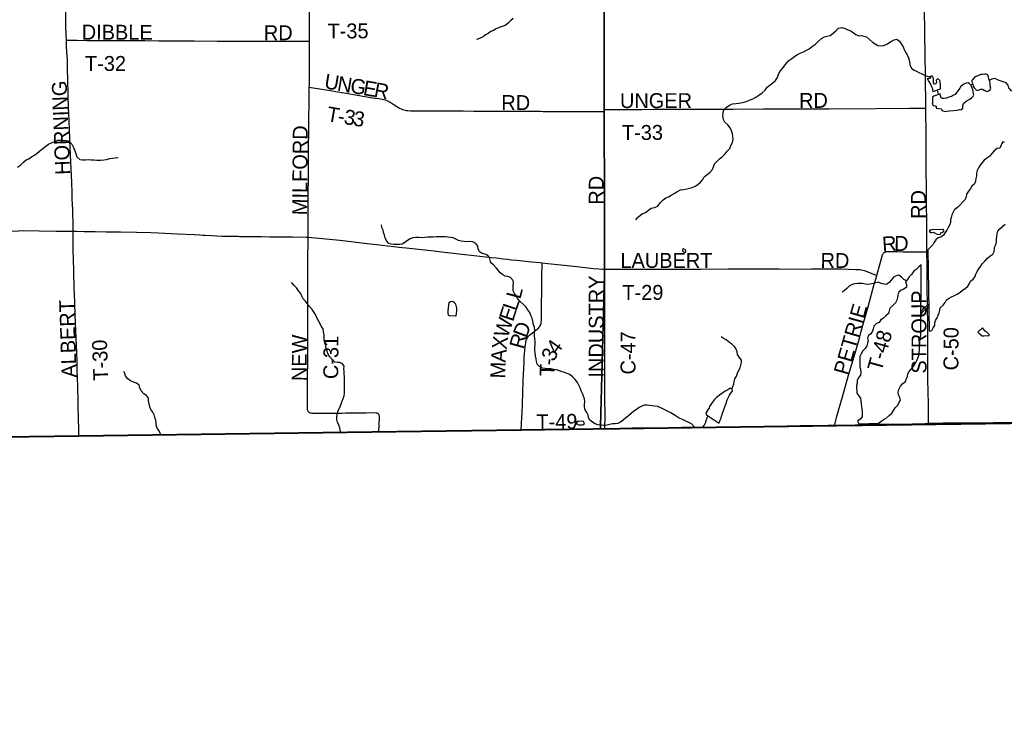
# Model space of a CAD drawing. Header units: feet. Extents: x 2113747 to 2516209, y 960708 to 1356798.
# Tile 24 of 253: x 2316941 to 2336734, y 1085339 to 1099344. Entities that reach past the tile are written whole.
import ezdxf

# ---------------------------------------------------------------- set-up
doc = ezdxf.new("R2010")
doc.units = ezdxf.units.FT
doc.header["$LTSCALE"] = 50
doc.header["$MEASUREMENT"] = 0
doc.linetypes.add('OhDOT_USTN3', pattern=[0.22, 0.165, -0.055])
for name, color, linetype in [('0_Xref', 7, 'Continuous'), ('GM_X_Adjacent_County', 251, 'OhDOT_USTN3'), ('GM_X_County', 251, 'OhDOT_USTN3'), ('GM_X_County_Road', 3, 'Continuous'), ('GM_X_County_Road_Text', 3, 'Continuous'), ('GM_X_Major_Lake', 5, 'Continuous'), ('GM_X_Minor_Lake', 5, 'Continuous'), ('GM_X_Minor_River', 5, 'Continuous'), ('GM_X_Township', 251, 'OhDOT_USTN3'), ('GM_X_Township_Road', 4, 'Continuous'), ('GM_X_Township_Road_Text', 4, 'Continuous')]:
    doc.layers.add(name, color=color, linetype=linetype)
doc.styles.add('Styledgn030', font='dgn030.shx')

# ---------------------------------------------------------------- blocks, each defined once
blk = doc.blocks.new('POR')
at = {"layer": 'GM_X_Adjacent_County', "flags": 128}
blk.add_lwpolyline([(2346501, 996686), (2346283, 996665), (2345680, 996660), (2344145, 996646), (2344130, 996649), (2344060, 996659), (2344005, 996663), (2343946, 996664), (2343923, 996665), (2343899, 996665), (2343806, 996663), (2343772, 996662), (2343731, 996662), (2343640, 996661), (2343440, 996660), (2343358, 996661), (2343347, 996661), (2343337, 996662), (2343275, 996668), (2343254, 996670), (2343129, 996670), (2342883, 996665), (2342703, 996664), (2342492, 996666), (2342051, 996672), (2342025, 996674), (2342005, 996677), (2341988, 996683), (2338743, 996679), (2335510, 996692), (2333434, 996701), (2332100, 996700), (2329181, 996697), (2329152, 995411), (2329124, 994175), (2326840, 994249), (2326566, 994258), (2323302, 994364), (2318495, 994521), (2318418, 991580), (2318389, 990457), (2318357, 989169), (2318255, 985163), (2318188, 982547), (2318166, 981646), (2318061, 978159), (2317909, 973125), (2317887, 972409), (2317774, 968635), (2317750, 967874), (2315491, 967887), (2314260, 967896), (2311196, 967914), (2309088, 967943), (2307368, 967969), (2304256, 968014), (2303811, 968017), (2303354, 968019), (2303003, 968024), (2302648, 968030), (2302233, 968036), (2301830, 968022), (2300402, 968044), (2300069, 968049), (2297101, 968095), (2296592, 968103), (2292919, 968108), (2288216, 968150), (2287501, 968160), (2286951, 968168), (2285626, 968187), (2280722, 968218), (2272659, 968235), (2270238, 968238), (2265711, 968240), (2264331, 968240), (2260640, 968285), (2260946, 968539), (2261456, 968823), (2262477, 969650), (2262984, 969822), (2263502, 969934), (2264011, 970226), (2264085, 970742), (2263732, 971249), (2263225, 971652), (2263021, 971730), (2262781, 971821), (2262721, 971844), (2262214, 971872), (2261703, 971959), (2260105, 972490), (2259584, 972510), (2259079, 972653), (2258559, 972903), (2258050, 972955), (2257525, 973068), (2256998, 973008), (2256626, 972503), (2255796, 970471), (2255025, 968928), (2254521, 968572), (2253837, 968476), (2253355, 968407), (2252800, 968322), (2251259, 968089), (2245496, 967220), (2243670, 966925), (2240387, 966394), (2235785, 965650), (2235507, 965607), (2232817, 965186), (2232372, 965117), (2231408, 964969), (2231146, 964928), (2230233, 964788), (2224423, 963889), (2224410, 963887), (2223431, 963729), (2220392, 963239), (2216348, 962587), (2213677, 962155), (2211388, 961785), (2205329, 960811), (2204689, 960708), (2204662, 968294), (2204646, 972822), (2204646, 972877), (2204618, 980822), (2204600, 985576), (2204621, 987650), (2204548, 994125), (2204539, 995545), (2204528, 997304), (2204524, 998046), (2204498, 1002246), (2204460, 1006231), (2204446, 1007585), (2204396, 1012421), (2204391, 1012891), (2204405, 1018278), (2204394, 1019758), (2204396, 1020517), (2204379, 1020841), (2204391, 1021803), (2204388, 1022494), (2204388, 1022770), (2204388, 1022837), (2204387, 1023044), (2204303, 1026249), (2204359, 1029499), (2204344, 1030439), (2204262, 1034310), (2204255, 1035776), (2204229, 1040690), (2204199, 1046565), (2204184, 1049044), (2204131, 1055650), (2204109, 1058317), (2204108, 1058407), (2204102, 1059211), (2204097, 1059892), (2204085, 1062073), (2204074, 1062671), (2204592, 1062652), (2205426, 1062621), (2210448, 1062486), (2212077, 1062442), (2214252, 1062298), (2216024, 1062234), (2218716, 1062135), (2224371, 1061928), (2226221, 1061860), (2226856, 1061837), (2228638, 1061772), (2234873, 1061544), (2237828, 1061436), (2239174, 1061390), (2240259, 1061347), (2240479, 1061338), (2245773, 1061157), (2247613, 1061077), (2251064, 1060965), (2252022, 1060939), (2254917, 1060860), (2259350, 1060738), (2259905, 1060723), (2262069, 1060670), (2262468, 1060662), (2262494, 1060660), (2262578, 1060658), (2262905, 1060648), (2263523, 1060622), (2264179, 1060605), (2264764, 1060590), (2266030, 1060558), (2267009, 1060529), (2267105, 1064278), (2267119, 1064405), (2267123, 1064546), (2267218, 1067680), (2267224, 1068546), (2267310, 1072879), (2267407, 1076551), (2267570, 1083741), (2267583, 1084035), (2267594, 1084592), (2267628, 1085890), (2267674, 1087762), (2267760, 1089304), (2267778, 1090418), (2268200, 1090405), (2270733, 1090435), (2271751, 1090471), (2272585, 1090487), (2273842, 1090511), (2274067, 1090515), (2275300, 1090545), (2275354, 1090544), (2275965, 1090561), (2276111, 1090564), (2279737, 1090638), (2280571, 1090646), (2281184, 1090660), (2283974, 1090692), (2287536, 1090733), (2291695, 1090779), (2294190, 1090795), (2294565, 1090800), (2298147, 1090820), (2299145, 1090827), (2299895, 1090831), (2301402, 1090840), (2307056, 1090903), (2313863, 1090917), (2318107, 1090974), (2324108, 1091056), (2326732, 1091091), (2326938, 1091094), (2328615, 1091117), (2328725, 1091118), (2331837, 1091161), (2333216, 1091180), (2335157, 1091206), (2341799, 1091296), (2342697, 1091308), (2345661, 1091348), (2348514, 1091386), (2352195, 1091435), (2355371, 1091477), (2358848, 1091522), (2358880, 1089100), (2358989, 1081862), (2359077, 1075795), (2359100, 1074264), (2359117, 1073113), (2359120, 1072859), (2359123, 1070999), (2359121, 1070553), (2359149, 1069014), (2359151, 1068908), (2359157, 1068672), (2359167, 1068297), (2359175, 1067907), (2359177, 1067589), (2359186, 1066908), (2359192, 1066862), (2359197, 1066642), (2359199, 1066419), (2359201, 1066097), (2359204, 1065780), (2359209, 1065466), (2359220, 1064937), (2359220, 1064806), (2359227, 1064612), (2359227, 1064330), (2359261, 1063309), (2359263, 1063113), (2359267, 1062870), (2359287, 1061492), (2359309, 1060000), (2359372, 1054688), (2359375, 1054438), (2359384, 1053642), (2359405, 1051846), (2359411, 1051373), (2359435, 1049379), (2359498, 1044029), (2359500, 1043884), (2359531, 1041219), (2359561, 1038682), (2359563, 1038569), (2359598, 1035611), (2359633, 1032629), (2359687, 1028035), (2359700, 1026946), (2359745, 1022879), (2359781, 1019525), (2359871, 1011833), (2360041, 1004528), (2360047, 1003475), (2360075, 1000767), (2360086, 1000743), (2360092, 1000724), (2360095, 1000700), (2360092, 1000665), (2360090, 1000651), (2360085, 1000617), (2360080, 1000554), (2360079, 1000500), (2360082, 1000454), (2360084, 1000441), (2360087, 1000429), (2360088, 1000406), (2360088, 1000358), (2360097, 998033), (2360102, 996698), (2359652, 996691), (2358952, 996686), (2358943, 996687), (2358419, 996691), (2358033, 996691), (2357318, 996684), (2357119, 996682), (2357033, 996681), (2356729, 996679), (2356356, 996674), (2355850, 996669), (2355636, 996665), (2355399, 996667), (2355207, 996668), (2354923, 996669), (2354630, 996666), (2354311, 996664), (2353876, 996661), (2353810, 996664), (2353790, 996667), (2353730, 996667), (2353580, 996667), (2353354, 996664), (2353227, 996661), (2352936, 996661), (2352543, 996665), (2351984, 996653), (2350868, 996644), (2350165, 996644), (2349779, 996645), (2349617, 996647), (2349487, 996647), (2349403, 996652), (2349327, 996658), (2349265, 996660), (2349206, 996662), (2349161, 996661), (2349080, 996658), (2348736, 996661), (2347330, 996649), (2347068, 996654), (2346837, 996655), (2346771, 996660), (2346660, 996673), (2346582, 996686), (2346523, 996692), (2346501, 996686)], dxfattribs=at)
at = {"layer": 'GM_X_County', "flags": 128}
blk.add_lwpolyline([(2353397, 1222451), (2356858, 1222526), (2358764, 1222568), (2364180, 1222723), (2365829, 1222755), (2369645, 1222836), (2372194, 1222881), (2374472, 1222924), (2379690, 1223029), (2379735, 1219826), (2379742, 1219374), (2379833, 1216178), (2380014, 1209139), (2380003, 1203413), (2380022, 1202249), (2380179, 1195356), (2380181, 1194352), (2380359, 1187412), (2380412, 1186569), (2380419, 1184193), (2380463, 1181823), (2380682, 1170163), (2380746, 1166807), (2380771, 1165044), (2380824, 1161382), (2380824, 1161039), (2380878, 1157552), (2380892, 1156694), (2381026, 1152330), (2381034, 1152023), (2381158, 1145150), (2381235, 1140057), (2381269, 1137568), (2381334, 1132856), (2381336, 1132676), (2381343, 1132210), (2381380, 1130882), (2381388, 1130504), (2381409, 1129491), (2381422, 1128859), (2381524, 1123853), (2381544, 1122872), (2381624, 1118858), (2381679, 1116097), (2382044, 1104151), (2382074, 1096083), (2382125, 1091787), (2380307, 1091766), (2379221, 1091753), (2378988, 1091751), (2374063, 1091696), (2368829, 1091637), (2365146, 1091594), (2364291, 1091584), (2363494, 1091575), (2360811, 1091544), (2360599, 1091542), (2358848, 1091522), (2355371, 1091477), (2352195, 1091435), (2348514, 1091386), (2345661, 1091348), (2342697, 1091308), (2341799, 1091296), (2335157, 1091206), (2333216, 1091180), (2331837, 1091161), (2328725, 1091118), (2328615, 1091117), (2326938, 1091094), (2326732, 1091091), (2324108, 1091056), (2318107, 1090974), (2313863, 1090917), (2307056, 1090903), (2301402, 1090840), (2299895, 1090831), (2299145, 1090827), (2298147, 1090820), (2294565, 1090800), (2294190, 1090795), (2291695, 1090779), (2287536, 1090733), (2283974, 1090692), (2281184, 1090660), (2280571, 1090646), (2279737, 1090638), (2276111, 1090564), (2275965, 1090561), (2275354, 1090544), (2275300, 1090545), (2274067, 1090515), (2274049, 1092053), (2274045, 1093010), (2274019, 1094549), (2274003, 1096382), (2273944, 1101977), (2273923, 1103969), (2273928, 1105260), (2273895, 1107881), (2273890, 1108659), (2273892, 1109492), (2273890, 1109708), (2273889, 1109866), (2273885, 1110318), (2273884, 1110420), (2273881, 1110748), (2273878, 1111173), (2273872, 1111794), (2273868, 1112294), (2273861, 1113069), (2273860, 1113281), (2273857, 1113575), (2273857, 1113636), (2273852, 1114201), (2273851, 1114281), (2273848, 1114656), (2273845, 1115019), (2273878, 1116829), (2273877, 1118817), (2273859, 1119170), (2273866, 1121327), (2273809, 1124393), (2273800, 1125028), (2273794, 1125938), (2273794, 1126045), (2273791, 1126395), (2273784, 1127599), (2273782, 1127896), (2273782, 1128013), (2273776, 1128908), (2273762, 1131307), (2273735, 1134958), (2273727, 1137672), (2273708, 1143906), (2273707, 1144117), (2273652, 1147706), (2273648, 1148193), (2273645, 1148717), (2273636, 1149823), (2273632, 1150488), (2273596, 1155295), (2273585, 1158808), (2273560, 1160546), (2273539, 1163372), (2273486, 1167056), (2273465, 1168621), (2273462, 1168895), (2273426, 1173044), (2273428, 1173104), (2273415, 1174720), (2273392, 1176176), (2273394, 1176620), (2273384, 1177023), (2273358, 1177776), (2273351, 1179125), (2273359, 1179654), (2273321, 1182083), (2273216, 1187364), (2273164, 1190519), (2273176, 1191453), (2273228, 1192712), (2273152, 1195400), (2273193, 1198453), (2273071, 1206556), (2272991, 1215563), (2272975, 1216501), (2272977, 1217406), (2272968, 1218487), (2272962, 1219225), (2272959, 1219527), (2272955, 1219996), (2272952, 1220381), (2272949, 1220734), (2272946, 1221095), (2272941, 1221646), (2274226, 1221624), (2276584, 1221584), (2279436, 1221567), (2287284, 1221586), (2287634, 1221587), (2288155, 1221588), (2289133, 1221589), (2291838, 1221592), (2294724, 1221588), (2295595, 1221591), (2298613, 1221605), (2299175, 1221609), (2303374, 1221676), (2308426, 1221766), (2313088, 1221841), (2315600, 1221874), (2319071, 1221920), (2326584, 1222061), (2327982, 1222076), (2333341, 1222133), (2335682, 1222157), (2338510, 1222201), (2341239, 1222245), (2343737, 1222286), (2344324, 1222288), (2349300, 1222361), (2350843, 1222395), (2353397, 1222451)], dxfattribs=at)
at = {"layer": 'GM_X_County_Road', "flags": 128}
for points in [[(2328694, 1097538), (2328694, 1097693), (2328696, 1098045), (2328696, 1098534), (2328695, 1098855), (2328696, 1099662), (2328697, 1100227), (2328698, 1100502), (2328699, 1100860), (2328699, 1101033), (2328701, 1101233), (2328703, 1101463), (2328700, 1101738), (2328699, 1101951), (2328700, 1102014), (2328702, 1102565), (2328700, 1102893), (2328698, 1103201), (2328697, 1103736), (2328696, 1104094), (2328695, 1104167)], [(2335155, 1097567), (2335154, 1097640), (2335147, 1098169), (2335141, 1098690), (2335136, 1099008), (2335127, 1099641), (2335125, 1100058), (2335117, 1100711), (2335111, 1101128), (2335108, 1101439), (2335105, 1101610), (2335100, 1101898), (2335093, 1102282), (2335086, 1102597), (2335080, 1103007), (2335075, 1103397), (2335069, 1103781), (2335065, 1104199)], [(2322767, 1098914), (2322767, 1099053), (2322767, 1099158), (2322768, 1099263), (2322769, 1099332), (2322770, 1099459), (2322770, 1099574)], [(2322762, 1097985), (2322764, 1098048), (2322765, 1098217), (2322766, 1098299), (2322766, 1098437), (2322766, 1098505), (2322766, 1098624), (2322766, 1098768), (2322767, 1098879), (2322767, 1098914)], [(2322739, 1094971), (2322739, 1095055), (2322741, 1095187), (2322741, 1095377), (2322742, 1095551), (2322741, 1095761), (2322743, 1095941), (2322744, 1096066), (2322745, 1096181), (2322747, 1096647), (2322752, 1097238), (2322755, 1097434), (2322757, 1097589), (2322761, 1097930), (2322762, 1097985)], [(2328694, 1097498), (2328694, 1097538)], [(2335176, 1095108), (2335175, 1095262), (2335173, 1095668), (2335172, 1095851), (2335165, 1096432), (2335160, 1097023), (2335155, 1097567)], [(2328703, 1094327), (2328700, 1094552), (2328699, 1094876), (2328698, 1095112), (2328699, 1095272), (2328696, 1095922), (2328697, 1095991), (2328699, 1096280), (2328697, 1096414), (2328697, 1096483), (2328697, 1096867), (2328694, 1097234), (2328694, 1097498)], [(2313892, 1094917), (2313893, 1094917), (2313975, 1094925), (2314086, 1094933), (2314220, 1094940), (2314426, 1094952), (2314698, 1094969), (2315121, 1094994), (2315265, 1095003), (2315488, 1095017), (2315750, 1095031), (2315946, 1095044), (2316077, 1095052), (2316270, 1095063), (2316415, 1095071), (2316565, 1095080), (2316772, 1095094), (2316919, 1095102), (2317027, 1095104), (2317335, 1095099), (2317673, 1095094), (2317834, 1095093), (2318018, 1095090)], [(2318018, 1095090), (2318080, 1095089), (2318231, 1095086), (2318461, 1095083), (2318677, 1095080), (2318966, 1095077), (2319288, 1095073), (2319576, 1095065), (2319730, 1095059), (2320104, 1095039), (2320451, 1095022), (2320565, 1095016), (2320623, 1095013), (2320671, 1095010), (2320799, 1095003), (2321012, 1094994), (2321219, 1094991), (2321330, 1094989), (2321360, 1094988), (2321645, 1094986), (2321802, 1094983), (2321967, 1094981), (2322236, 1094980), (2322426, 1094979), (2322699, 1094973), (2322739, 1094971)], [(2324163, 1091056), (2324172, 1091345), (2324172, 1091371), (2324169, 1091387), (2324166, 1091398), (2324160, 1091409), (2324152, 1091418), (2324145, 1091424), (2324134, 1091429), (2324123, 1091433), (2324107, 1091436), (2324081, 1091437), (2323907, 1091436), (2323773, 1091434), (2323635, 1091433), (2323494, 1091431), (2323418, 1091430), (2323300, 1091430), (2322933, 1091426), (2322870, 1091426), (2322827, 1091428), (2322801, 1091431), (2322781, 1091436), (2322771, 1091440), (2322762, 1091445), (2322756, 1091449), (2322745, 1091462), (2322738, 1091473), (2322732, 1091487), (2322730, 1091500), (2322728, 1091517), (2322728, 1091534), (2322727, 1091596), (2322728, 1091708), (2322728, 1091820), (2322728, 1091918), (2322730, 1092177), (2322731, 1092456), (2322733, 1092745), (2322731, 1093037), (2322732, 1093287), (2322733, 1093576), (2322732, 1093832), (2322732, 1093933), (2322733, 1094160), (2322735, 1094478), (2322739, 1094971)], [(2322739, 1094971), (2322811, 1094965), (2322890, 1094958), (2323376, 1094908), (2323657, 1094875), (2323928, 1094844), (2324113, 1094823), (2324456, 1094784), (2324629, 1094766), (2324707, 1094757), (2325144, 1094710), (2325274, 1094694), (2325421, 1094679), (2325662, 1094652), (2325832, 1094633), (2326076, 1094605), (2326304, 1094578), (2326422, 1094565), (2326523, 1094554), (2326663, 1094538), (2326748, 1094528), (2326826, 1094519), (2326934, 1094509), (2327227, 1094478), (2327400, 1094459), (2327442, 1094454)], [(2335179, 1094681), (2335177, 1094829), (2335176, 1095108)], [(2335197, 1092643), (2335197, 1092657), (2335196, 1092821), (2335194, 1093221), (2335191, 1093559), (2335186, 1093999), (2335182, 1094418), (2335179, 1094681)], [(2327442, 1094454), (2327560, 1094442), (2327817, 1094415), (2328139, 1094381), (2328361, 1094358), (2328473, 1094345), (2328582, 1094334), (2328657, 1094329), (2328703, 1094327)], [(2328707, 1091122), (2328708, 1091374), (2328705, 1091739), (2328705, 1091962), (2328703, 1092166), (2328704, 1092514), (2328704, 1093225), (2328704, 1093652), (2328703, 1094327)], [(2335209, 1091229), (2335210, 1091272), (2335210, 1091606), (2335202, 1091875), (2335196, 1092093), (2335196, 1092355), (2335195, 1092496), (2335197, 1092643)]]:
    blk.add_lwpolyline(points, dxfattribs=at)
at = {"layer": 'GM_X_Major_Lake'}
blk.add_line((2335054, 1093013), (2335062, 1094417), dxfattribs=at)
at = {"layer": 'GM_X_Major_Lake', "flags": 128}
for points in [[(2336738, 1096875), (2336706, 1096886), (2336683, 1096856), (2336643, 1096763), (2336590, 1096751), (2336530, 1096706), (2336485, 1096655), (2336441, 1096602), (2336384, 1096558), (2336332, 1096517), (2336250, 1096416), (2336212, 1096365), (2336191, 1096315), (2336178, 1096256), (2336172, 1096204), (2336163, 1096154), (2336155, 1096096), (2336134, 1096045), (2336079, 1096000), (2336055, 1095950), (2336012, 1095899), (2335977, 1095839), (2335965, 1095780), (2335944, 1095730), (2335902, 1095679), (2335845, 1095622), (2335794, 1095570), (2335740, 1095527)], [(2335740, 1095527), (2335726, 1095513), (2335705, 1095472), (2335682, 1095420), (2335665, 1095367), (2335651, 1095317), (2335652, 1095265), (2335635, 1095215), (2335603, 1095164), (2335578, 1095114), (2335547, 1095063), (2335512, 1095011), (2335460, 1094974), (2335406, 1094957), (2335355, 1094920), (2335324, 1094870), (2335296, 1094819), (2335253, 1094769), (2335198, 1094716), (2335221, 1093081)], [(2335221, 1093081), (2335276, 1093096), (2335306, 1093146), (2335337, 1093197), (2335338, 1093249), (2335353, 1093299), (2335385, 1093350), (2335406, 1093402), (2335427, 1093453), (2335441, 1093503), (2335444, 1093553), (2335505, 1093606), (2335542, 1093657), (2335572, 1093711), (2335623, 1093748), (2335675, 1093773), (2335736, 1093799), (2335788, 1093826), (2335841, 1093859), (2335895, 1093904), (2335946, 1093941), (2336000, 1093985), (2336037, 1094038), (2336056, 1094088), (2336108, 1094125), (2336149, 1094178), (2336160, 1094228), (2336185, 1094283), (2336221, 1094333), (2336252, 1094384), (2336289, 1094434), (2336340, 1094487), (2336390, 1094540), (2336445, 1094591), (2336500, 1094633), (2336531, 1094684), (2336535, 1094734), (2336546, 1094784), (2336573, 1094835), (2336577, 1094885), (2336578, 1094935), (2336581, 1094987), (2336591, 1095037), (2336606, 1095090), (2336647, 1095140), (2336698, 1095189), (2336754, 1095234)], [(2335062, 1094417), (2335013, 1094375), (2334959, 1094324), (2334908, 1094279), (2334873, 1094226), (2334824, 1094174), (2334790, 1094123), (2334749, 1094073), (2334770, 1094019), (2334769, 1093967), (2334715, 1093928), (2334661, 1093903), (2334606, 1093858), (2334593, 1093808), (2334586, 1093758), (2334572, 1093705), (2334545, 1093653), (2334494, 1093600), (2334435, 1093543), (2334404, 1093439), (2334355, 1093388), (2334303, 1093343), (2334252, 1093310), (2334217, 1093258), (2334165, 1093233), (2334112, 1093180), (2334099, 1093130), (2334083, 1093080), (2334054, 1093029), (2334001, 1092992), (2333983, 1092942), (2333994, 1092890), (2333987, 1092840), (2333969, 1092789), (2333936, 1092735), (2333891, 1092684), (2333854, 1092628), (2333832, 1092575), (2333831, 1092523), (2333833, 1092367), (2333840, 1092315), (2333851, 1092245), (2333840, 1092195), (2333796, 1092140), (2333779, 1092088), (2333774, 1092037), (2333763, 1091987), (2333765, 1091937), (2333770, 1091885), (2333771, 1091835), (2333809, 1091783), (2333840, 1091732), (2333849, 1091680), (2333858, 1091624), (2333862, 1091570), (2333873, 1091514), (2333876, 1091462), (2333876, 1091412), (2333879, 1091362), (2333834, 1091311), (2333782, 1091274), (2333809, 1091222), (2334207, 1091230)], [(2335056, 1093477), (2335091, 1093512), (2335114, 1093543), (2335134, 1093569), (2335168, 1093587), (2335213, 1093618)], [(2335056, 1093417), (2335101, 1093476), (2335121, 1093497), (2335139, 1093513), (2335164, 1093539), (2335214, 1093572)], [(2334207, 1091230), (2334250, 1091269), (2334300, 1091299), (2334359, 1091336), (2334421, 1091385), (2334476, 1091432), (2334507, 1091488), (2334538, 1091541), (2334592, 1091594), (2334617, 1091644), (2334650, 1091695), (2334633, 1091749), (2334607, 1091802), (2334602, 1091858), (2334611, 1091911), (2334644, 1091977), (2334693, 1092030), (2334749, 1092069), (2334764, 1092119), (2334785, 1092171), (2334795, 1092222), (2334824, 1092272), (2334865, 1092323), (2334916, 1092386), (2334948, 1092436), (2334977, 1092489), (2334998, 1092541), (2335017, 1092595), (2335023, 1092650), (2335026, 1092702), (2335027, 1092752), (2335026, 1092808), (2335032, 1092858), (2335017, 1092912), (2335048, 1092963), (2335054, 1093013)], [(2333987, 1091226), (2333984, 1091214), (2333978, 1091192)], [(2334023, 1091226), (2334019, 1091202), (2334017, 1091193)]]:
    blk.add_lwpolyline(points, dxfattribs=at)
at = {"layer": 'GM_X_Minor_Lake'}
for p, q in [((2336262, 1098239), (2336166, 1098199)), ((2335294, 1097900), (2335449, 1097952)), ((2335837, 1097969), (2335749, 1097843)), ((2335489, 1095123), (2335275, 1095116)), ((2330265, 1094700), (2330298, 1094669)), ((2325576, 1093400), (2325702, 1093387)), ((2336293, 1093146), (2336204, 1093062)), ((2330745, 1091403), (2330989, 1091236)), ((2328236, 1091272), (2328172, 1091269))]:
    blk.add_line(p, q, dxfattribs=at)
at = {"layer": 'GM_X_Minor_Lake', "flags": 128}
for points in [[(2335449, 1097952), (2335451, 1097968), (2335453, 1098004), (2335454, 1098030), (2335446, 1098088), (2335435, 1098118), (2335413, 1098148), (2335389, 1098155), (2335367, 1098129), (2335370, 1098087), (2335360, 1098055), (2335328, 1098050), (2335312, 1098076), (2335313, 1098124), (2335313, 1098165), (2335300, 1098196), (2335276, 1098216), (2335250, 1098202), (2335251, 1098176), (2335237, 1098162), (2335211, 1098161), (2335183, 1098155), (2335201, 1098127), (2335213, 1098111), (2335226, 1098089), (2335244, 1098063), (2335260, 1098028), (2335287, 1097972), (2335294, 1097900)], [(2336166, 1098199), (2336144, 1098193), (2336127, 1098173), (2336117, 1098159), (2336099, 1098138), (2336083, 1098120), (2336083, 1098100), (2336090, 1098074), (2336098, 1098048), (2336111, 1098006), (2336125, 1097976), (2336147, 1097954), (2336165, 1097931), (2336194, 1097921), (2336227, 1097933), (2336253, 1097950), (2336287, 1097950), (2336311, 1097938), (2336340, 1097923), (2336368, 1097909), (2336390, 1097903), (2336416, 1097912), (2336451, 1097934), (2336463, 1097964), (2336450, 1098014), (2336452, 1098034), (2336450, 1098064), (2336443, 1098100), (2336423, 1098158), (2336412, 1098212), (2336404, 1098236), (2336368, 1098246), (2336344, 1098250), (2336292, 1098243), (2336262, 1098239)], [(2335749, 1097843), (2335715, 1097823), (2335671, 1097802), (2335621, 1097783), (2335574, 1097769), (2335522, 1097756), (2335490, 1097756), (2335463, 1097771), (2335453, 1097811), (2335445, 1097833), (2335443, 1097851), (2335413, 1097841), (2335379, 1097828), (2335319, 1097808), (2335293, 1097787), (2335292, 1097745), (2335290, 1097707), (2335289, 1097663), (2335287, 1097643), (2335305, 1097617), (2335343, 1097613), (2335361, 1097606), (2335362, 1097566), (2335416, 1097556), (2335470, 1097553), (2335479, 1097515), (2335543, 1097500), (2335625, 1097509), (2335714, 1097520), (2335788, 1097527), (2335832, 1097535), (2335872, 1097534), (2335898, 1097564), (2335899, 1097612), (2335911, 1097659), (2335968, 1097708), (2336040, 1097747), (2336081, 1097779), (2336113, 1097810), (2336119, 1097828), (2336114, 1097848), (2336108, 1097902), (2336099, 1097932), (2336081, 1097990), (2336066, 1098020), (2336036, 1098055), (2336008, 1098073), (2335964, 1098070), (2335906, 1098042), (2335853, 1097991), (2335837, 1097969)], [(2335275, 1095116), (2335260, 1095115), (2335236, 1095115), (2335231, 1095105), (2335233, 1095087), (2335243, 1095067), (2335271, 1095064), (2335307, 1095070), (2335345, 1095054), (2335387, 1095031), (2335429, 1095026), (2335455, 1095040), (2335459, 1095058), (2335493, 1095071), (2335515, 1095089), (2335518, 1095109), (2335506, 1095123), (2335489, 1095123)], [(2330298, 1094669), (2330318, 1094665), (2330335, 1094675), (2330333, 1094713), (2330286, 1094740), (2330263, 1094722), (2330265, 1094700)], [(2325702, 1093387), (2325718, 1093393), (2325725, 1093440), (2325729, 1093488), (2325728, 1093542), (2325717, 1093600), (2325707, 1093628), (2325678, 1093661), (2325642, 1093679), (2325598, 1093674), (2325571, 1093650), (2325561, 1093620), (2325552, 1093553), (2325551, 1093491), (2325549, 1093447), (2325556, 1093403), (2325576, 1093400)], [(2336204, 1093062), (2336222, 1093045), (2336241, 1093027), (2336265, 1093007), (2336289, 1092990), (2336319, 1092990), (2336363, 1092997), (2336417, 1092989), (2336437, 1093006), (2336416, 1093031), (2336388, 1093057), (2336352, 1093083), (2336317, 1093124), (2336293, 1093146)], [(2330989, 1091236), (2331005, 1091240), (2331024, 1091290), (2331039, 1091333), (2331054, 1091395), (2331095, 1091508), (2331143, 1091634), (2331164, 1091701), (2331211, 1091796), (2331232, 1091830), (2331268, 1091877), (2331265, 1091917), (2331249, 1091931), (2331215, 1091926), (2331195, 1091918), (2331177, 1091905), (2331124, 1091877), (2331058, 1091832), (2331007, 1091793), (2330948, 1091750), (2330910, 1091707), (2330849, 1091630), (2330810, 1091570), (2330803, 1091542), (2330775, 1091501), (2330736, 1091431), (2330745, 1091403)], [(2328172, 1091269), (2328148, 1091265), (2328134, 1091246), (2328143, 1091215), (2328173, 1091199), (2328219, 1091198), (2328257, 1091202), (2328279, 1091207), (2328292, 1091229), (2328278, 1091268), (2328236, 1091272)]]:
    blk.add_lwpolyline(points, dxfattribs=at)
at = {"layer": 'GM_X_Minor_River', "flags": 128}
for points in [[(2326863, 1099366), (2326808, 1099323), (2326751, 1099266), (2326697, 1099229), (2326643, 1099208), (2326582, 1099184), (2326520, 1099163), (2326466, 1099128), (2326415, 1099103), (2326361, 1099065), (2326307, 1099036), (2326256, 1098997), (2326200, 1098974), (2326148, 1098952), (2326127, 1098943)], [(2329464, 1095442), (2329522, 1095470), (2329583, 1095513), (2329637, 1095552), (2329700, 1095571), (2329766, 1095598), (2329815, 1095665), (2329873, 1095720), (2329930, 1095764), (2329982, 1095781), (2330040, 1095816), (2330099, 1095847), (2330153, 1095886), (2330226, 1095923), (2330290, 1095933), (2330352, 1095946), (2330404, 1095957), (2330462, 1095970), (2330519, 1096000), (2330573, 1096033), (2330624, 1096074), (2330672, 1096131), (2330703, 1096183), (2330758, 1096232), (2330814, 1096273), (2330865, 1096332), (2330889, 1096386), (2330908, 1096443), (2330953, 1096495), (2331009, 1096544), (2331066, 1096591), (2331123, 1096646), (2331165, 1096703), (2331216, 1096757), (2331239, 1096814), (2331271, 1096872), (2331282, 1096939), (2331279, 1096995), (2331267, 1097051), (2331250, 1097109), (2331223, 1097168), (2331176, 1097232), (2331118, 1097281), (2331087, 1097339), (2331076, 1097405), (2331082, 1097460), (2331091, 1097518), (2331144, 1097581), (2331208, 1097628), (2331269, 1097650), (2331341, 1097659), (2331397, 1097664), (2331505, 1097687), (2331567, 1097708), (2331624, 1097731), (2331676, 1097752), (2331736, 1097783), (2331799, 1097826), (2331865, 1097876), (2331926, 1097927), (2331967, 1097984), (2332027, 1098033), (2332078, 1098076), (2332136, 1098123), (2332177, 1098179), (2332192, 1098240), (2332224, 1098300), (2332267, 1098357), (2332318, 1098416), (2332357, 1098470), (2332401, 1098525), (2332462, 1098566), (2332524, 1098613), (2332575, 1098644), (2332627, 1098668), (2332695, 1098697), (2332760, 1098728), (2332814, 1098759), (2332879, 1098810), (2332937, 1098851), (2332994, 1098907), (2333061, 1098964), (2333121, 1099001), (2333173, 1099014), (2333233, 1099027), (2333292, 1099076), (2333344, 1099118), (2333403, 1099173), (2333467, 1099186), (2333533, 1099169), (2333591, 1099138), (2333648, 1099118), (2333700, 1099077), (2333752, 1099047), (2333809, 1099020), (2333861, 1099023), (2333913, 1099013), (2333963, 1098998), (2334022, 1098946), (2334084, 1098893), (2334137, 1098856)], [(2334137, 1098856), (2334191, 1098822), (2334257, 1098817), (2334311, 1098824), (2334387, 1098855), (2334450, 1098902), (2334520, 1098937), (2334571, 1098951), (2334626, 1098914), (2334661, 1098860), (2334699, 1098797), (2334724, 1098743), (2334751, 1098691), (2334781, 1098635), (2334808, 1098579), (2334821, 1098527), (2334842, 1098419), (2334866, 1098368), (2334919, 1098332), (2334969, 1098311), (2335019, 1098283), (2335076, 1098256), (2335130, 1098230), (2335180, 1098207), (2335215, 1098203), (2335250, 1098202)], [(2336435, 1098125), (2336487, 1098153), (2336543, 1098168), (2336593, 1098144), (2336645, 1098121), (2336707, 1098100), (2336758, 1098078), (2336806, 1098025), (2336817, 1097971), (2336866, 1097917), (2336920, 1097904), (2336976, 1097893), (2337028, 1097873), (2337080, 1097838), (2337107, 1097776)], [(2335381, 1097929), (2335407, 1097849), (2335405, 1097838)], [(2336057, 1098031), (2336098, 1098048)], [(2316899, 1096381), (2316960, 1096422), (2317016, 1096481), (2317071, 1096526), (2317125, 1096548), (2317180, 1096589), (2317236, 1096618), (2317291, 1096659), (2317345, 1096706), (2317406, 1096754), (2317468, 1096801), (2317519, 1096838), (2317583, 1096871), (2317648, 1096898), (2317708, 1096919), (2317762, 1096919), (2317814, 1096924), (2317878, 1096917), (2317934, 1096901), (2317987, 1096844), (2318026, 1096774), (2318053, 1096710), (2318069, 1096654), (2318092, 1096587), (2318147, 1096533), (2318205, 1096524), (2318261, 1096529), (2318325, 1096533), (2318379, 1096528), (2318431, 1096525), (2318493, 1096521), (2318569, 1096520), (2318635, 1096525), (2318689, 1096536), (2318754, 1096551), (2318806, 1096557), (2318862, 1096564), (2318916, 1096571), (2318918, 1096573)], [(2329464, 1095442), (2329386, 1095382), (2329347, 1095353), (2329321, 1095320)], [(2326702, 1094188), (2326652, 1094212), (2326600, 1094253), (2326557, 1094305), (2326516, 1094358), (2326467, 1094414), (2326413, 1094453), (2326396, 1094509), (2326387, 1094561), (2326347, 1094612), (2326291, 1094628), (2326236, 1094645), (2326184, 1094680), (2326157, 1094734), (2326148, 1094792), (2326112, 1094844), (2326053, 1094881), (2325989, 1094886), (2325935, 1094881), (2325875, 1094882), (2325817, 1094892), (2325763, 1094907), (2325711, 1094934), (2325652, 1094957), (2325602, 1094965), (2325550, 1094972), (2325498, 1094977), (2325446, 1094977), (2325388, 1094978), (2325314, 1094975), (2325252, 1094972), (2325191, 1094973), (2325139, 1094970), (2325083, 1094962), (2325025, 1094961), (2324963, 1094962), (2324903, 1094965), (2324843, 1094958), (2324789, 1094936), (2324738, 1094905), (2324686, 1094864), (2324629, 1094831), (2324577, 1094823), (2324519, 1094824), (2324459, 1094823), (2324409, 1094828), (2324359, 1094842), (2324318, 1094897), (2324291, 1094955), (2324273, 1095009), (2324256, 1095063), (2324245, 1095115), (2324222, 1095168), (2324212, 1095220)], [(2330514, 1091145), (2330448, 1091217), (2330380, 1091250), (2330330, 1091274), (2330262, 1091303), (2330200, 1091335), (2330139, 1091370), (2330085, 1091408), (2330028, 1091437), (2329974, 1091466), (2329924, 1091493), (2329869, 1091523), (2329817, 1091546), (2329763, 1091565), (2329705, 1091573), (2329653, 1091580), (2329599, 1091589), (2329549, 1091595), (2329497, 1091592), (2329445, 1091575), (2329393, 1091546), (2329340, 1091507), (2329286, 1091471), (2329233, 1091428), (2329180, 1091381), (2329128, 1091340), (2329075, 1091295), (2329020, 1091255), (2328968, 1091228), (2328910, 1091219), (2328856, 1091216), (2328798, 1091204), (2328743, 1091189), (2328683, 1091188), (2328627, 1091195), (2328565, 1091200), (2328508, 1091216), (2328458, 1091253), (2328405, 1091290), (2328373, 1091342), (2328368, 1091392), (2328341, 1091446), (2328307, 1091501), (2328296, 1091559), (2328295, 1091609), (2328300, 1091666), (2328292, 1091722), (2328277, 1091775), (2328254, 1091829), (2328229, 1091885), (2328209, 1091941), (2328184, 1091999), (2328155, 1092052), (2328106, 1092108), (2328054, 1092163), (2327997, 1092214), (2327945, 1092234), (2327895, 1092249), (2327844, 1092266), (2327790, 1092286), (2327732, 1092303), (2327678, 1092312), (2327620, 1092323), (2327560, 1092327), (2327502, 1092330), (2327448, 1092339), (2327395, 1092362), (2327341, 1092416), (2327328, 1092472), (2327323, 1092528), (2327310, 1092586), (2327301, 1092644), (2327295, 1092700), (2327296, 1092758), (2327303, 1092818), (2327302, 1092876), (2327299, 1092928), (2327293, 1092986), (2327290, 1093038), (2327295, 1093102), (2327288, 1093158), (2327272, 1093212), (2327257, 1093282), (2327240, 1093340), (2327219, 1093398), (2327194, 1093458), (2327159, 1093513), (2327125, 1093567), (2327066, 1093620), (2327003, 1093680), (2326957, 1093733), (2326924, 1093789), (2326889, 1093840), (2326864, 1093894), (2326862, 1093950), (2326863, 1094000), (2326866, 1094050), (2326861, 1094102), (2326807, 1094160), (2326756, 1094183), (2326702, 1094188)], [(2334767, 1094095), (2334716, 1094120), (2334664, 1094166), (2334613, 1094209), (2334562, 1094194), (2334508, 1094167), (2334469, 1094111), (2334418, 1094058), (2334364, 1094023), (2334312, 1094024), (2334258, 1094042), (2334202, 1094065), (2334148, 1094056), (2334040, 1094027), (2333986, 1094022), (2333934, 1094029), (2333884, 1094037), (2333834, 1094042), (2333780, 1094041), (2333726, 1094036), (2333675, 1094018), (2333621, 1093993), (2333570, 1093942), (2333518, 1093895), (2333475, 1093865)], [(2323396, 1091048), (2323386, 1091088), (2323374, 1091138), (2323356, 1091193), (2323329, 1091253), (2323315, 1091305), (2323316, 1091357), (2323323, 1091407), (2323336, 1091457), (2323358, 1091512), (2323381, 1091564), (2323402, 1091619), (2323425, 1091675), (2323445, 1091727), (2323462, 1091782), (2323469, 1091838), (2323472, 1091892), (2323469, 1092112), (2323471, 1092165), (2323466, 1092223), (2323461, 1092273), (2323458, 1092325), (2323462, 1092377), (2323431, 1092428), (2323379, 1092450), (2323327, 1092449), (2323277, 1092462), (2323226, 1092506), (2323175, 1092565), (2323144, 1092619), (2323124, 1092673), (2323105, 1092725), (2323092, 1092789), (2323075, 1092846), (2323061, 1092904), (2323063, 1093009), (2323050, 1093068), (2323042, 1093126), (2322999, 1093180), (2322972, 1093240), (2322947, 1093291), (2322917, 1093347), (2322892, 1093403), (2322859, 1093459), (2322818, 1093520), (2322767, 1093578), (2322725, 1093633), (2322688, 1093685), (2322637, 1093734), (2322611, 1093786), (2322590, 1093840), (2322545, 1093893), (2322504, 1093951), (2322458, 1094002), (2322413, 1094056), (2322413, 1094058)], [(2331265, 1091917), (2331280, 1091967), (2331294, 1092019), (2331303, 1092072), (2331320, 1092124), (2331349, 1092178), (2331371, 1092235), (2331394, 1092287), (2331421, 1092344), (2331438, 1092396), (2331454, 1092450), (2331451, 1092502), (2331402, 1092556), (2331369, 1092611), (2331361, 1092665), (2331346, 1092717), (2331309, 1092775), (2331251, 1092824), (2331192, 1092867), (2331141, 1092907), (2331085, 1092942), (2331045, 1092968)], [(2319780, 1090999), (2319768, 1091031), (2319746, 1091078), (2319703, 1091131), (2319687, 1091189), (2319688, 1091239), (2319677, 1091291), (2319659, 1091343), (2319646, 1091397), (2319621, 1091451), (2319578, 1091510), (2319558, 1091564), (2319547, 1091622), (2319532, 1091680), (2319531, 1091732), (2319490, 1091788), (2319440, 1091823), (2319385, 1091880), (2319356, 1091940), (2319340, 1091994), (2319287, 1092037), (2319227, 1092056), (2319167, 1092084), (2319114, 1092123), (2319071, 1092181), (2319053, 1092234), (2319038, 1092268)], [(2330665, 1091147), (2330702, 1091186), (2330729, 1091236), (2330744, 1091286), (2330763, 1091339), (2330783, 1091377)]]:
    blk.add_lwpolyline(points, dxfattribs=at)
at = {"layer": 'GM_X_Township', "flags": 128}
for points in [[(2299080, 1118654), (2299393, 1118653), (2300974, 1118651), (2302815, 1118637), (2305256, 1118586), (2305355, 1118577), (2305447, 1118586), (2308267, 1118589), (2311596, 1118575), (2314610, 1118563), (2321212, 1118516), (2325058, 1118507), (2328670, 1118495), (2328673, 1115450), (2328676, 1111411), (2328676, 1110812), (2328679, 1107535), (2328685, 1104162), (2328691, 1097555), (2328691, 1097500), (2328700, 1094332), (2328615, 1091117), (2326938, 1091094), (2326732, 1091091), (2324108, 1091056), (2318107, 1090974), (2313863, 1090917), (2307056, 1090903), (2301402, 1090840), (2299895, 1090831), (2299145, 1090827), (2299131, 1096372), (2299121, 1100750), (2299110, 1104784), (2299110, 1104924), (2299092, 1106995), (2299072, 1110035), (2299073, 1112956), (2299080, 1118654)], [(2328670, 1118495), (2334911, 1118504), (2335351, 1118517), (2341409, 1118380), (2348258, 1118529), (2348534, 1118533), (2354932, 1118559), (2355016, 1118560), (2355017, 1118477), (2355239, 1104830), (2355321, 1098179), (2355327, 1097667), (2355371, 1091477), (2352195, 1091435), (2348514, 1091386), (2345661, 1091348), (2342697, 1091308), (2341799, 1091296), (2335157, 1091206), (2333216, 1091180), (2331837, 1091161), (2328725, 1091118), (2328615, 1091117), (2328700, 1094332), (2328691, 1097500), (2328691, 1097555), (2328685, 1104162), (2328679, 1107535), (2328676, 1110812), (2328676, 1111411), (2328673, 1115450), (2328670, 1118495)]]:
    blk.add_lwpolyline(points, dxfattribs=at)
at = {"layer": 'GM_X_Township_Road', "flags": 128}
for points in [[(2317879, 1098934), (2317875, 1099044), (2317871, 1099201), (2317870, 1099290), (2317870, 1099490), (2317868, 1099831), (2317865, 1100035), (2317863, 1100228), (2317861, 1100350), (2317861, 1100474), (2317863, 1100864), (2317864, 1101107), (2317868, 1101573), (2317870, 1101739)], [(2318018, 1095090), (2318018, 1095154), (2318017, 1095221), (2318013, 1095334), (2318012, 1095374), (2318011, 1095410), (2318008, 1095524), (2317999, 1095744), (2317995, 1095865), (2317988, 1096077), (2317976, 1096337), (2317965, 1096626), (2317957, 1096787), (2317952, 1096898), (2317947, 1097003), (2317945, 1097062), (2317944, 1097094), (2317944, 1097104), (2317943, 1097117), (2317943, 1097126), (2317942, 1097146), (2317942, 1097165), (2317941, 1097185), (2317941, 1097194), (2317939, 1097237), (2317936, 1097299), (2317929, 1097457), (2317925, 1097571), (2317920, 1097682), (2317919, 1097700), (2317913, 1097884), (2317907, 1098100), (2317907, 1098147), (2317906, 1098211), (2317904, 1098280), (2317899, 1098549), (2317892, 1098693), (2317885, 1098805), (2317879, 1098934)], [(2317879, 1098934), (2317932, 1098933), (2318094, 1098930), (2318293, 1098928), (2318523, 1098928), (2318721, 1098927), (2319086, 1098925), (2319457, 1098923), (2319730, 1098921), (2319942, 1098919), (2320446, 1098917), (2320909, 1098914), (2321270, 1098913), (2321608, 1098914), (2321865, 1098914)], [(2321865, 1098914), (2321869, 1098914), (2322323, 1098915), (2322562, 1098914), (2322696, 1098914), (2322767, 1098914)], [(2322762, 1097985), (2322799, 1097980), (2323017, 1097946), (2323188, 1097918), (2323327, 1097895), (2323502, 1097866), (2323654, 1097840), (2323771, 1097821), (2323839, 1097809), (2324082, 1097769), (2324169, 1097756), (2324227, 1097746), (2324259, 1097738), (2324287, 1097730), (2324320, 1097717), (2324350, 1097704), (2324387, 1097684), (2324429, 1097659), (2324524, 1097599), (2324577, 1097567), (2324610, 1097550), (2324637, 1097538), (2324662, 1097530), (2324688, 1097524), (2324714, 1097519), (2324741, 1097516), (2324797, 1097514), (2324938, 1097513), (2325233, 1097511), (2325338, 1097510), (2325496, 1097509), (2325558, 1097509), (2325637, 1097509), (2325709, 1097509), (2325768, 1097509), (2325853, 1097509), (2326073, 1097508), (2326286, 1097508), (2326393, 1097507), (2326571, 1097506), (2326781, 1097504), (2326797, 1097504), (2326827, 1097504), (2326856, 1097504), (2326954, 1097503), (2326984, 1097503), (2327000, 1097503), (2327020, 1097503), (2327030, 1097503), (2327056, 1097503), (2327092, 1097503), (2327115, 1097503), (2327177, 1097503), (2327285, 1097502), (2327315, 1097502), (2327410, 1097502), (2327466, 1097501), (2327535, 1097501), (2327633, 1097500), (2327709, 1097500), (2327817, 1097500), (2328037, 1097499), (2328207, 1097497), (2328270, 1097496), (2328414, 1097496), (2328509, 1097497), (2328657, 1097497), (2328694, 1097498)], [(2328694, 1097538), (2328726, 1097538), (2328993, 1097538), (2329449, 1097539), (2329679, 1097542), (2329790, 1097543), (2330013, 1097545), (2330381, 1097545), (2330483, 1097545), (2330768, 1097546), (2331280, 1097548), (2331894, 1097549), (2332478, 1097550), (2333210, 1097553), (2334152, 1097560), (2334831, 1097564), (2335107, 1097567), (2335155, 1097567)], [(2318132, 1090975), (2318131, 1091065), (2318123, 1091367), (2318120, 1091530), (2318117, 1091665), (2318108, 1091980), (2318100, 1092285), (2318094, 1092488), (2318088, 1092643), (2318071, 1093082), (2318064, 1093249), (2318056, 1093413), (2318048, 1093643), (2318042, 1093836), (2318039, 1093925), (2318035, 1094046), (2318033, 1094171), (2318027, 1094364), (2318026, 1094453), (2318019, 1094778), (2318017, 1094948), (2318018, 1095090)], [(2334170, 1094203), (2334243, 1094468), (2334285, 1094616), (2334292, 1094629), (2334298, 1094639), (2334305, 1094648), (2334312, 1094656), (2334320, 1094662), (2334329, 1094669), (2334339, 1094675), (2334351, 1094679), (2334363, 1094681), (2334377, 1094682), (2334394, 1094682), (2334583, 1094681), (2334704, 1094680)], [(2334704, 1094680), (2334891, 1094678), (2335133, 1094676), (2335151, 1094677), (2335179, 1094681)], [(2327020, 1091094), (2327027, 1091220), (2327035, 1091353), (2327039, 1091425), (2327054, 1091831), (2327063, 1092100), (2327079, 1092454), (2327085, 1092556), (2327096, 1092686), (2327105, 1092775), (2327113, 1092850), (2327118, 1092876), (2327125, 1092902), (2327134, 1092924), (2327144, 1092944), (2327157, 1092964), (2327172, 1092982), (2327191, 1093001), (2327216, 1093023), (2327313, 1093097), (2327353, 1093129), (2327370, 1093144), (2327386, 1093161), (2327397, 1093176), (2327407, 1093193), (2327416, 1093213), (2327423, 1093237), (2327427, 1093263), (2327430, 1093302), (2327431, 1093347), (2327430, 1093429), (2327429, 1093504), (2327429, 1093603), (2327434, 1093907), (2327438, 1094148), (2327442, 1094454)], [(2328703, 1094327), (2328787, 1094325), (2328882, 1094326), (2329174, 1094328), (2329620, 1094328), (2329901, 1094327), (2329950, 1094327), (2330633, 1094329), (2331184, 1094332), (2331515, 1094332), (2331870, 1094332), (2332211, 1094332), (2332700, 1094330), (2332857, 1094333), (2333221, 1094334), (2333454, 1094332), (2333749, 1094324), (2333834, 1094319), (2333864, 1094316), (2333891, 1094311), (2333914, 1094304), (2333936, 1094295), (2333960, 1094285), (2334139, 1094212), (2334170, 1094203)], [(2333321, 1091191), (2333332, 1091233), (2333353, 1091316), (2333370, 1091376), (2333480, 1091761), (2333604, 1092196), (2333734, 1092638), (2333821, 1092943), (2333858, 1093080), (2334006, 1093601), (2334121, 1094025), (2334151, 1094126), (2334170, 1094203)], [(2328707, 1091122), (2328842, 1091126), (2329245, 1091136), (2329668, 1091141), (2329971, 1091143), (2330250, 1091150), (2330544, 1091150), (2330990, 1091153), (2331341, 1091160), (2331737, 1091166), (2331971, 1091171), (2332360, 1091180), (2332629, 1091184), (2333186, 1091190), (2333321, 1091191)], [(2333321, 1091191), (2333524, 1091193), (2334170, 1091210), (2334465, 1091212), (2334891, 1091217), (2335136, 1091224), (2335182, 1091226), (2335209, 1091229)], [(2335209, 1091229), (2335227, 1091230), (2335280, 1091232), (2335503, 1091236), (2335954, 1091239), (2336511, 1091246), (2336918, 1091252), (2337128, 1091254), (2337364, 1091255), (2337610, 1091257), (2338086, 1091264), (2338499, 1091270), (2338768, 1091275), (2339184, 1091279), (2339460, 1091285), (2339961, 1091291), (2340227, 1091297), (2340361, 1091299)], [(2326850, 1091088), (2326872, 1091090), (2326897, 1091091), (2326941, 1091092), (2326979, 1091093), (2327020, 1091094)], [(2327020, 1091094), (2327226, 1091098), (2327557, 1091104), (2327771, 1091108), (2328106, 1091111), (2328484, 1091117), (2328707, 1091122)]]:
    blk.add_lwpolyline(points, dxfattribs=at)
at = {"layer": 'GM_X_County_Road_Text', "char_height": 300, "attachment_point": 7, "line_spacing_factor": 0.8, "style": 'Styledgn030'}
for s, insert, rotation in [('{\\Fdgn000|c0;\\C256;MILFORD}', (2322723, 1095413), 89.5535), ('{\\Fdgn000|c0;\\C256;RD}', (2328681, 1095625), 90), ('{\\Fdgn000|c0;\\C256;RD}', (2335157, 1095339), 90), ('{\\Fdgn000|c0;\\C256;INDUSTRY}', (2328685, 1092149), 90), ('{\\Fdgn000|c0;\\C256;STROUP}', (2335175, 1092229), 90.1747), ('{\\Fdgn000|c0;\\C256;NEW}', (2322710, 1092077), 89.7052), ('{\\Fdgn000|c0;\\C256;C-31}', (2323349, 1092118), 89.662), ('{\\Fdgn000|c0;\\C256;C-47}', (2329324, 1092210), 90), ('{\\Fdgn000|c0;\\C256;C-50}', (2335814, 1092292), 89.6658)]:
    blk.add_mtext(s, dxfattribs=dict(at, insert=insert, rotation=rotation))
at = {"layer": 'GM_X_Township_Road_Text', "char_height": 300, "attachment_point": 7, "line_spacing_factor": 0.8, "style": 'Styledgn030'}
for s, insert, rotation in [('{\\Fdgn000|c0;\\C256;DIBBLE}', (2318188, 1098944), 359.8098), ('{\\Fdgn000|c0;\\C256;RD}', (2321849, 1098931), 0), ('{\\Fdgn000|c0;\\C256;T-35}', (2323130, 1098961), 0.352), ('{\\Fdgn000|c0;\\C256;T-32}', (2318254, 1098309), 0), ('{\\Fdgn000|c0;\\C256;U}', (2323050, 1097962), 350.4299), ('{\\Fdgn000|c0;\\C256;N}', (2323310, 1097918), 350.4299), ('{\\Fdgn000|c0;\\C256;G}', (2323571, 1097874), 350.4299), ('{\\Fdgn000|c0;\\C256;E}', (2323831, 1097831), 350.3897), ('{\\Fdgn000|c0;\\C256;HORNING}', (2317962, 1096230), 92.2124), ('{\\Fdgn000|c0;\\C256;R}', (2324048, 1097794), 349.1677), ('{\\Fdgn000|c0;\\C256;RD}', (2326623, 1097527), 0), ('{\\Fdgn000|c0;\\C256;UNGER}', (2329008, 1097562), 0), ('{\\Fdgn000|c0;\\C256;RD}', (2332607, 1097571), 0), ('{\\Fdgn000|c0;\\C256;T}', (2323098, 1097307), 350.1551), ('{\\Fdgn000|c0;\\C256;3}', (2323442, 1097247), 350.3126), ('{\\Fdgn000|c0;\\C256;3}', (2323630, 1097215), 351.1085), ('{\\Fdgn000|c0;\\C256;-}', (2323319, 1097268), 350.1846), ('{\\Fdgn000|c0;\\C256;T-33}', (2329048, 1096919), 0.3517), ('{\\Fdgn000|c0;\\C256;R}', (2334288, 1094680), 4.0428), ('{\\Fdgn000|c0;\\C256;D}', (2334519, 1094697), 359.4827), ('{\\Fdgn000|c0;\\C256;LAUBERT}', (2329017, 1094350), 0), ('{\\Fdgn000|c0;\\C256;RD}', (2333039, 1094355), 359.5053), ('{\\Fdgn000|c0;\\C256;T-29}', (2329056, 1093707), 0), ('{\\Fdgn000|c0;\\C256;L}', (2327004, 1093712), 75.2832), ('{\\Fdgn000|c0;\\C256;ALBERT}', (2318086, 1092152), 91.9262), ('{\\Fdgn000|c0;\\C256;E}', (2326856, 1093260), 71.7534), ('{\\Fdgn000|c0;\\C256;L}', (2326926, 1093473), 71.7536), ('{\\Fdgn000|c0;\\C256;PETRIE}', (2333587, 1092183), 74.1093), ('{\\Fdgn000|c0;\\C256;W}', (2326754, 1092931), 72.8228), ('{\\Fdgn000|c0;\\C256;D}', (2327128, 1092929), 69.2018), ('{\\Fdgn000|c0;\\C256;X}', (2326730, 1092701), 83.3478), ('{\\Fdgn000|c0;\\C256;R}', (2327068, 1092708), 74.8079), ('{\\Fdgn000|c0;\\C256;T-48}', (2334268, 1092254), 74.3453), ('{\\Fdgn000|c0;\\C256;T-30}', (2318728, 1092093), 92.1225), ('{\\Fdgn000|c0;\\C256;4}', (2327746, 1092592), 54.5156), ('{\\Fdgn000|c0;\\C256;A}', (2326711, 1092445), 85.7815), ('{\\Fdgn000|c0;\\C256;3}', (2327694, 1092456), 67.2883), ('{\\Fdgn000|c0;\\C256;M}', (2326701, 1092127), 88.0177), ('{\\Fdgn000|c0;\\C256;T}', (2327691, 1092171), 87.8653), ('{\\Fdgn000|c0;\\C256;-}', (2327699, 1092390), 86.1488), ('{\\Fdgn000|c0;\\C256;T-49}', (2327330, 1091104), 0.7667)]:
    blk.add_mtext(s, dxfattribs=dict(at, insert=insert, rotation=rotation))

msp = doc.modelspace()

# ---------------------------------------------------------------- block references
at = {"layer": '0_Xref'}
msp.add_blockref('POR', (0, 0), dxfattribs=at)

doc.saveas('drawing.dxf')
